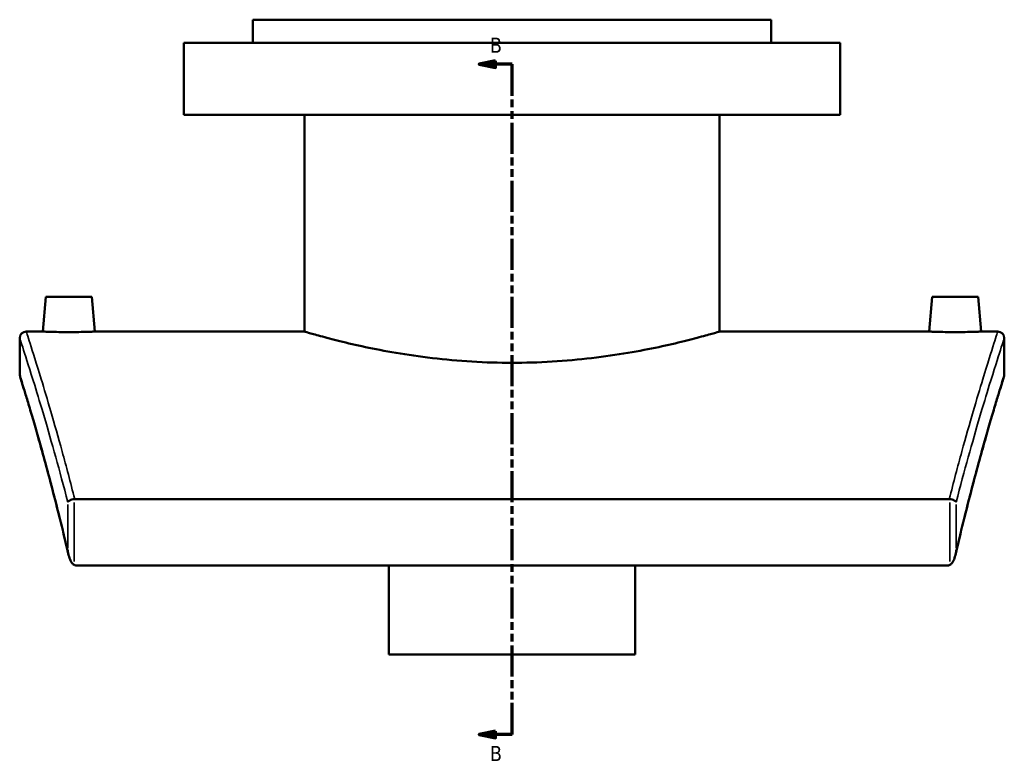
# Model space of a CAD drawing. Header units: millimetres. Extents: x -519 to 1053, y -190 to 828.
# Tile 1 of 9: x -519 to -219, y 163 to 387. Entities that reach past the tile are written whole.
import ezdxf

# ---------------------------------------------------------------- set-up
doc = ezdxf.new("R2010")
doc.units = ezdxf.units.MM
doc.linetypes.add('DOUBLE_DASH_CHAIN', pattern=[1.2403, 0.6614, -0.0827, 0.1654, -0.0827, 0.1654, -0.0827])
for name, color, linetype, lineweight in [('Section Line (ANSI)', 7, 'DOUBLE_DASH_CHAIN', 70), ('Visible (ANSI)', 7, 'Continuous', 50), ('Visible Narrow (ANSI)', 7, 'Continuous', 35)]:
    doc.layers.add(name, color=color, linetype=linetype, lineweight=lineweight)
doc.styles.add('Label Text (ANSI)', font='tahoma.ttf')

# ---------------------------------------------------------------- blocks, each defined once
blk = doc.blocks.new('2dTransSection0')
at = {"layer": 'Section Line (ANSI)', "linetype": 'Continuous'}
for p, q in [((-374.1, 374.39), (-379.1, 373.39)), ((-374.1, 373.39), (-379.1, 373.39)), ((-379.1, 373.39), (-374.1, 372.39)), ((-374.1, 372.39), (-374.1, 374.39)), ((-369.1, 373.39), (-374.1, 373.39)), ((-369.1, 363.8), (-369.1, 373.39)), ((-369.1, 169.23), (-369.1, 178.82)), ((-374.1, 170.23), (-379.1, 169.23)), ((-374.1, 169.23), (-379.1, 169.23)), ((-379.1, 169.23), (-374.1, 168.23)), ((-374.1, 168.23), (-374.1, 170.23)), ((-369.1, 169.23), (-374.1, 169.23))]:
    blk.add_line(p, q, dxfattribs=at)
at = {"layer": 'Section Line (ANSI)', "linetype": 'DOUBLE_DASH_CHAIN', "ltscale": 14.26161}
blk.add_line((-369.1, 169.23), (-369.1, 373.39), dxfattribs=at)
at = {"layer": 'Section Line (ANSI)', "linetype": 'Continuous', "flags": 128}
for points in [[(-374.1, 374.39), (-379.1, 373.39), (-374.1, 372.39), (-374.1, 374.39)], [(-374.1, 170.23), (-379.1, 169.23), (-374.1, 168.23), (-374.1, 170.23)]]:
    blk.add_lwpolyline(points, dxfattribs=at)
at = {"layer": 'Section Line (ANSI)'}
for points in [[(-374.1, 374.39), (-379.1, 373.39), (-374.1, 372.39), (-374.1, 374.39)], [(-374.1, 170.23), (-379.1, 169.23), (-374.1, 168.23), (-374.1, 170.23)]]:
    blk.add_solid(points, dxfattribs=at)
at = {"layer": 'Section Line (ANSI)', "char_height": 4.57, "attachment_point": 7, "style": 'Label Text (ANSI)'}
for insert in [(-375.85, 376.89), (-375.85, 161.16)]:
    blk.add_mtext('B', dxfattribs=dict(at, insert=insert))

msp = doc.modelspace()

# ---------------------------------------------------------------- linework, layer by layer
at = {"layer": 'Visible (ANSI)'}
for p, q in [((-290.1, 386.94), (-448.1, 386.94)), ((-448.1, 379.94), (-448.1, 386.94)), ((-290.1, 379.94), (-290.1, 386.94)), ((-269.1, 379.94), (-469.1, 379.94)), ((-469.1, 357.94), (-469.1, 379.94)), ((-269.1, 357.94), (-269.1, 379.94)), ((-269.1, 357.94), (-469.1, 357.94)), ((-432.3, 291.94), (-432.3, 357.94)), ((-305.9, 291.94), (-305.9, 357.94)), ((-511.1, 302.54), (-512.03, 291.94)), ((-497.1, 302.54), (-511.1, 302.54)), ((-497.1, 302.54), (-496.18, 291.94)), ((-241.1, 302.54), (-242.03, 291.94)), ((-241.1, 302.54), (-227.1, 302.54)), ((-227.1, 302.54), (-226.18, 291.94)), ((-517.1, 291.94), (-512.03, 291.94)), ((-496.18, 291.94), (-432.3, 291.94)), ((-305.9, 291.94), (-242.03, 291.94)), ((-226.18, 291.94), (-221.1, 291.94)), ((-519.1, 278.94), (-519.1, 289.94)), ((-219.1, 289.94), (-219.1, 278.94)), ((-235.87, 240.93), (-502.34, 240.93)), ((-501.75, 220.7), (-236.46, 220.7)), ((-406.6, 193.63), (-406.6, 220.7)), ((-331.6, 220.7), (-331.6, 193.63)), ((-406.6, 193.63), (-331.6, 193.63))]:
    msp.add_line(p, q, dxfattribs=at)
for centre, start, end in [((-517.1, 289.94), 90, 180), ((-221.1, 289.94), 0, 90), ((-517.1, 278.94), 180, 197.2637), ((-221.1, 278.94), 342.7363, 0)]:
    msp.add_arc(centre, 2, start, end, dxfattribs=at)
for points, knots in [([(-496.18, 291.94), (-496.18, 291.94), (-496.38, 291.94), (-497.18, 291.91), (-497.79, 291.89), (-499.2, 291.85), (-500.09, 291.83), (-502.04, 291.8), (-503.11, 291.8), (-504.1, 291.8), (-505.1, 291.8), (-506.16, 291.8), (-508.12, 291.83), (-509.01, 291.85), (-510.42, 291.89), (-511.02, 291.91), (-511.83, 291.94), (-512.03, 291.94), (-512.03, 291.94)], [3.586617, 3.586617, 3.586617, 3.586617, 3.885446, 3.885446, 4.184276, 4.184276, 4.483216, 4.483216, 4.782156, 4.782156, 4.782156, 5.081096, 5.081096, 5.380036, 5.380036, 5.678865, 5.678865, 5.977695, 5.977695, 5.977695, 5.977695]), ([(-305.9, 291.94), (-305.9, 291.94), (-306.29, 291.83), (-307.9, 291.36), (-309.13, 291.01), (-312.36, 290.13), (-314.37, 289.6), (-319, 288.45), (-321.62, 287.84), (-327.21, 286.65), (-330.36, 286.04), (-337.24, 284.87), (-340.96, 284.33), (-348.74, 283.42), (-352.8, 283.05), (-360.99, 282.56), (-365.11, 282.44), (-373.1, 282.44), (-377.22, 282.56), (-385.4, 283.05), (-389.47, 283.42), (-397.24, 284.33), (-400.97, 284.87), (-407.84, 286.04), (-411, 286.65), (-416.58, 287.84), (-419.21, 288.45), (-423.84, 289.6), (-425.85, 290.13), (-429.08, 291.01), (-430.31, 291.36), (-431.92, 291.83), (-432.3, 291.94), (-432.3, 291.94)], [9.58403, 9.58403, 9.58403, 9.58403, 10.78187, 10.78187, 11.97971, 11.97971, 13.177549, 13.177549, 14.375389, 14.375389, 15.573557, 15.573557, 16.771724, 16.771724, 17.969892, 17.969892, 19.16806, 19.16806, 20.366227, 20.366227, 21.564395, 21.564395, 22.762563, 22.762563, 23.96073, 23.96073, 25.15857, 25.15857, 26.35641, 26.35641, 27.55425, 27.55425, 28.75209, 28.75209, 28.75209, 28.75209]), ([(-226.18, 291.94), (-226.18, 291.94), (-226.38, 291.94), (-227.18, 291.91), (-227.79, 291.89), (-229.2, 291.85), (-230.09, 291.83), (-232.04, 291.8), (-233.11, 291.8), (-235.1, 291.8), (-236.16, 291.8), (-238.12, 291.83), (-239.01, 291.85), (-240.42, 291.89), (-241.02, 291.91), (-241.83, 291.94), (-242.03, 291.94), (-242.03, 291.94)], [1.195539, 1.195539, 1.195539, 1.195539, 1.494369, 1.494369, 1.793198, 1.793198, 2.092138, 2.092138, 2.391078, 2.391078, 2.690018, 2.690018, 2.988958, 2.988958, 3.287787, 3.287787, 3.586617, 3.586617, 3.586617, 3.586617]), ([(-504.22, 223.96), (-505.02, 227.39), (-505.81, 230.68), (-507.36, 236.98), (-508.13, 239.98), (-509.61, 245.68), (-510.33, 248.38), (-511.71, 253.46), (-512.37, 255.83), (-513.61, 260.25), (-514.2, 262.29), (-515.28, 266.01), (-515.78, 267.7), (-516.68, 270.72), (-517.08, 272.04), (-517.77, 274.33), (-518.07, 275.28), (-518.54, 276.81), (-518.72, 277.39), (-518.95, 278.16), (-519.01, 278.35), (-519.01, 278.35)], [2.775118, 2.775118, 2.775118, 2.775118, 4.303944, 4.303944, 5.83277, 5.83277, 7.361597, 7.361597, 8.890423, 8.890423, 10.419249, 10.419249, 11.948076, 11.948076, 13.476902, 13.476902, 15.005728, 15.005728, 16.534555, 16.534555, 18.063381, 18.063381, 18.063381, 18.063381]), ([(-219.19, 278.35), (-219.19, 278.35), (-219.25, 278.16), (-219.49, 277.39), (-219.67, 276.81), (-220.14, 275.28), (-220.43, 274.33), (-221.13, 272.04), (-221.53, 270.72), (-222.43, 267.7), (-222.92, 266.01), (-224.01, 262.29), (-224.59, 260.25), (-225.84, 255.83), (-226.5, 253.46), (-227.88, 248.38), (-228.6, 245.68), (-230.08, 239.98), (-230.84, 236.98), (-232.4, 230.68), (-233.19, 227.39), (-233.98, 223.96)], [19.56829, 19.56829, 19.56829, 19.56829, 21.097116, 21.097116, 22.625943, 22.625943, 24.154769, 24.154769, 25.683595, 25.683595, 27.212422, 27.212422, 28.741248, 28.741248, 30.270074, 30.270074, 31.798901, 31.798901, 33.327727, 33.327727, 34.856554, 34.856554, 34.856554, 34.856554]), ([(-502.49, 240.92), (-502.73, 240.89), (-502.97, 240.85), (-503.43, 240.73), (-503.64, 240.64), (-503.98, 240.47), (-504.12, 240.38), (-504.32, 240.2), (-504.4, 240.1), (-504.45, 240), (-504.45, 240), (-504.45, 240)], [-0.2886861, -0.2886861, -0.2886861, -0.2886861, -0.2158163, -0.2158163, -0.1366494, -0.1366494, -0.068893, -0.068893, 0, 0, 0.0007005, 0.0007005, 0.0007005, 0.0007005]), ([(-233.76, 240), (-233.76, 240), (-233.76, 240), (-233.81, 240.1), (-233.88, 240.2), (-234.09, 240.38), (-234.22, 240.47), (-234.56, 240.64), (-234.78, 240.73), (-235.24, 240.85), (-235.48, 240.89), (-235.72, 240.92)], [-0.2884675, -0.2884675, -0.2884675, -0.2884675, -0.2877692, -0.2877692, -0.219095, -0.219095, -0.1515537, -0.1515537, -0.0726383, -0.0726383, 0, 0, 0, 0]), ([(-504.45, 225.34), (-504.45, 225.33), (-504.45, 225.33), (-504.38, 224.69), (-504.26, 224.03), (-503.9, 222.81), (-503.67, 222.27), (-503.27, 221.6), (-503.09, 221.35), (-502.76, 221.05), (-502.63, 220.95), (-502.49, 220.88)], [-0.4518648, -0.4518648, -0.4518648, -0.4518648, -0.4506687, -0.4506687, -0.2902147, -0.2902147, -0.1344485, -0.1344485, -0.0470313, -0.0470313, 0, 0, 0, 0]), ([(-235.72, 220.88), (-235.58, 220.95), (-235.45, 221.05), (-235.12, 221.35), (-234.94, 221.6), (-234.53, 222.27), (-234.31, 222.81), (-233.94, 224.03), (-233.82, 224.69), (-233.76, 225.33), (-233.76, 225.33), (-233.76, 225.34)], [-0.5863653, -0.5863653, -0.5863653, -0.5863653, -0.5251729, -0.5251729, -0.4114344, -0.4114344, -0.2087667, -0.2087667, 0, 0, 0.0015562, 0.0015562, 0.0015562, 0.0015562]), ([(-501.75, 220.7), (-501.95, 220.7), (-502.14, 220.74), (-502.38, 220.83), (-502.44, 220.85), (-502.49, 220.88)], [0, 0, 0, 0, 0.0595043, 0.0595043, 0.0771825, 0.0771825, 0.0771825, 0.0771825]), ([(-235.72, 220.88), (-235.72, 220.88), (-235.73, 220.87), (-235.85, 220.81), (-235.97, 220.77), (-236.21, 220.71), (-236.34, 220.7), (-236.46, 220.7)], [0.37044553, 0.37044553, 0.37044553, 0.37044553, 0.3728075, 0.3728075, 0.4153877, 0.4153877, 0.45603389, 0.45603389, 0.45603389, 0.45603389])]:
    msp.add_open_spline(points, degree=3, knots=knots, dxfattribs=at)
for points in [[(-502.49, 240.92), (-502.44, 240.92), (-502.39, 240.93), (-502.34, 240.93)], [(-235.87, 240.93), (-235.82, 240.93), (-235.77, 240.92), (-235.72, 240.92)]]:
    msp.add_open_spline(points, degree=3, dxfattribs=at)
at = {"layer": 'Visible Narrow (ANSI)'}
for p, q in [((-504.45, 239.26), (-504.45, 226.07)), ((-502.49, 221.88), (-502.49, 239.92)), ((-235.72, 239.92), (-235.72, 221.88)), ((-233.76, 226.07), (-233.76, 239.26))]:
    msp.add_line(p, q, dxfattribs=at)
for points, knots in [([(-502.34, 240.93), (-503.65, 246.09), (-504.93, 250.92), (-508.58, 264.26), (-510.78, 271.68), (-513.99, 282.21), (-515.15, 285.85), (-516.7, 290.71), (-517.1, 291.94), (-517.1, 291.94)], [-34.738126, -34.738126, -34.738126, -34.738126, -32.3328, -32.3328, -27.548136, -27.548136, -23.607767, -23.607767, -19.667452, -19.667452, -19.667452, -19.667452]), ([(-221.1, 291.94), (-221.1, 291.94), (-221.51, 290.71), (-223.06, 285.85), (-224.21, 282.21), (-227.42, 271.68), (-229.62, 264.26), (-233.28, 250.92), (-234.56, 246.09), (-235.87, 240.93)], [-16.017702, -16.017702, -16.017702, -16.017702, -12.077449, -12.077449, -8.137201, -8.137201, -3.352542, -3.352542, -0.947028, -0.947028, -0.947028, -0.947028]), ([(-519.1, 289.94), (-519.1, 289.94), (-518.7, 288.72), (-517.14, 283.9), (-515.98, 280.3), (-512.76, 269.87), (-510.56, 262.51), (-506.94, 249.47), (-505.71, 244.89), (-504.45, 240)], [19.667452, 19.667452, 19.667452, 19.667452, 23.607767, 23.607767, 27.548136, 27.548136, 32.3328, 32.3328, 34.644404, 34.644404, 34.644404, 34.644404]), ([(-233.76, 240), (-232.5, 244.89), (-231.27, 249.47), (-227.65, 262.51), (-225.44, 269.87), (-222.22, 280.3), (-221.07, 283.9), (-219.51, 288.72), (-219.1, 289.94), (-219.1, 289.94)], [1.04075, 1.04075, 1.04075, 1.04075, 3.352542, 3.352542, 8.137201, 8.137201, 12.077449, 12.077449, 16.017702, 16.017702, 16.017702, 16.017702]), ([(-504.45, 225.34), (-506.42, 233.77), (-508.36, 241.35), (-511.95, 254.77), (-513.59, 260.55), (-516.27, 269.71), (-517.32, 273.16), (-518.74, 277.78), (-519.1, 278.94), (-519.1, 278.94)], [2.913523, 2.913523, 2.913523, 2.913523, 6.685701, 6.685701, 10.552865, 10.552865, 14.308138, 14.308138, 18.063381, 18.063381, 18.063381, 18.063381]), ([(-219.1, 278.94), (-219.1, 278.94), (-219.47, 277.78), (-220.89, 273.16), (-221.94, 269.71), (-224.62, 260.55), (-226.26, 254.77), (-229.85, 241.35), (-231.79, 233.77), (-233.76, 225.34)], [19.56829, 19.56829, 19.56829, 19.56829, 23.323463, 23.323463, 27.078631, 27.078631, 30.945505, 30.945505, 34.718149, 34.718149, 34.718149, 34.718149])]:
    msp.add_open_spline(points, degree=3, knots=knots, dxfattribs=at)

# ---------------------------------------------------------------- block references
at = {"layer": 'Section Line (ANSI)'}
msp.add_blockref('2dTransSection0', (0, 0), dxfattribs=at)

doc.saveas('drawing.dxf')
